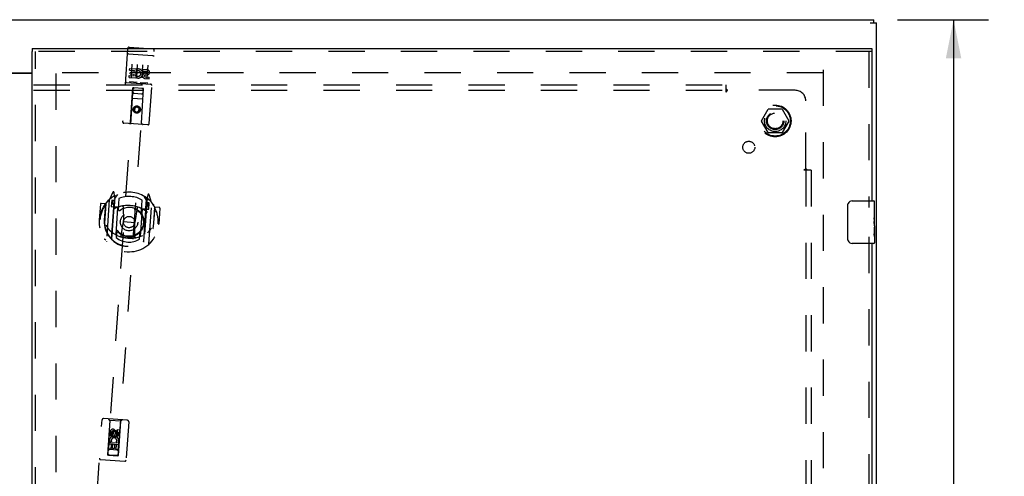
# Model space of a CAD drawing. Header units: inches. Extents: x 0 to 155, y 0 to 100.
# Tile 15 of 19: x 50 to 73, y 52 to 63. Entities that reach past the tile are written whole.
import ezdxf

# ---------------------------------------------------------------- set-up
doc = ezdxf.new("R2010")
doc.units = ezdxf.units.IN
doc.header["$LTSCALE"] = 8.5
doc.header["$MEASUREMENT"] = 0
doc.linetypes.add('HIDDEN', pattern=[0.2, 0.1, -0.1])
doc.layers.get('0').update_dxf_attribs({"linetype": 'CONTINUOUS'})
for name, color, linetype in [('DEFAULT_2', 8, 'HIDDEN'), ('DIMENSIONS', 7, 'CONTINUOUS'), ('DOOR_ASSEMBLY_RIGHT', 7, 'CONTINUOUS'), ('SUBPANEL', 7, 'CONTINUOUS')]:
    doc.layers.add(name, color=color, linetype=linetype)
doc.styles.get("Standard").update_dxf_attribs({"font": 'arial.ttf'})
doc.dimstyles.new('DIMSTYLE_1', dxfattribs={"dimtxt": 0.681818, "dimasz": 0.909091, "dimexe": 0.09, "dimexo": 0.07, "dimgap": 0.0375, "dimtad": 0, "dimtih": 1, "dimtoh": 1, "dimzin": 4, "dimdsep": 46, "dimtxsty": 'Standard', "dimblk": '_FILLED', "dimblk1": '_FILLED', "dimblk2": '_FILLED', "dimcen": 0.09, "dimadec": 3, "dimazin": 1, "dimtfac": 1, "dimtdec": 3, "dimtofl": 0, "dimtmove": 0, "dimatfit": 3, "dimldrblk": '_FILLED', "dimfxl": 0, "dimtolj": 1, "dimtzin": 4, "dimarcsym": 0})

# ---------------------------------------------------------------- blocks, each defined once
blk = doc.blocks.new('_FILLED')
at = {"color": 0, "linetype": 'ByBlock'}
blk.add_solid([(0, 0), (-1, 0.2), (-1, -0.2)], dxfattribs=at)
blk = doc.blocks.new('*D11')
at = {"layer": 'DIMENSIONS', "color": 2, "linetype": 'Continuous'}
for p, q in [((70.958, 62.721), (73.091, 62.721)), ((72.273, 62.721), (72.273, 51.403)), ((72.273, 38.721), (72.273, 50.039)), ((70.958, 38.721), (73.091, 38.721))]:
    blk.add_line(p, q, dxfattribs=at)
at = {"layer": 'DIMENSIONS', "color": 2, "linetype": 'Continuous', "xscale": 0.9090909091, "yscale": 0.9090909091, "zscale": 0.9090909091}
for p, rotation in [((72.273, 62.721), 90), ((72.273, 38.721), 270)]:
    blk.add_blockref('_FILLED', p, dxfattribs=dict(at, rotation=rotation))
at = {"layer": 'DIMENSIONS', "color": 2, "linetype": 'Continuous', "insert": (72.273, 51.062), "char_height": 0.6818, "width": 2.38256, "attachment_point": 2, "line_spacing_factor": 0.9}
blk.add_mtext('24.00', dxfattribs=at)

msp = doc.modelspace()

# ---------------------------------------------------------------- linework, layer by layer
at = {"color": 3, "linetype": 'Continuous'}
for p, q in [((28.527, 62.721), (70.401, 62.721)), ((70.319, 62.646), (70.464, 62.646)), ((70.464, 38.796), (70.464, 62.646)), ((48.269, 61.471), (50.66, 61.471)), ((50.66, 61.456), (48.269, 61.456))]:
    msp.add_line(p, q, dxfattribs=at)
at = {"color": 7, "linetype": 'Continuous'}
msp.add_line((70.401, 62.646), (70.401, 62.721), dxfattribs=at)
at = {"layer": 'DEFAULT_2', "color": 8, "linetype": 'HIDDEN'}
for p, q in [((69.214, 61.471), (51.139, 61.471)), ((51.214, 61.456), (51.214, 39.986)), ((69.214, 61.546), (69.214, 39.896)), ((67.772, 60.351), (67.926, 60.618)), ((68.244, 60.623), (67.935, 60.623)), ((68.252, 60.618), (68.407, 60.351)), ((67.926, 60.073), (67.772, 60.341)), ((68.407, 60.341), (68.252, 60.073)), ((68.244, 60.068), (67.935, 60.068))]:
    msp.add_line(p, q, dxfattribs=at)
for radius in [0.372, 0.356, 0.204, 0.183]:
    msp.add_circle((68.089, 60.346), radius, dxfattribs=at)
for centre, start, end in [((67.935, 60.613), 90.0113, 149.988), ((68.244, 60.613), 30.0108, 89.9876), ((67.78, 60.346), 150.0117, 209.9873), ((68.398, 60.346), 330.0117, 29.9873), ((67.935, 60.078), 210.0108, 269.9876), ((68.244, 60.078), 270.0113, 329.988)]:
    msp.add_arc(centre, 0.01, start, end, dxfattribs=at)
at = {"layer": 'DOOR_ASSEMBLY_RIGHT', "color": 7, "linetype": 'Continuous'}
for p, q in [((50.66, 62.046), (50.66, 61.971)), ((70.36, 62.046), (70.36, 61.971)), ((69.895, 58.471), (70.405, 58.471)), ((70.42, 57.888), (70.42, 58.456)), ((69.795, 57.571), (69.795, 58.371)), ((70.42, 58.316), (70.41, 58.316)), ((70.41, 58.316), (70.41, 58.086)), ((70.42, 58.149), (70.41, 58.149)), ((70.42, 58.086), (70.41, 58.086)), ((70.42, 58.05), (70.41, 58.05)), ((70.41, 58.039), (70.41, 57.986)), ((70.42, 57.856), (70.41, 57.856)), ((70.41, 57.856), (70.41, 57.699)), ((70.417, 57.918), (70.42, 57.918)), ((70.42, 57.886), (70.42, 57.633)), ((70.411, 57.688), (70.42, 57.688)), ((70.42, 57.63), (70.42, 57.486)), ((70.405, 57.471), (69.895, 57.471))]:
    msp.add_line(p, q, dxfattribs=at)
at = {"layer": 'DOOR_ASSEMBLY_RIGHT', "color": 3, "linetype": 'Continuous'}
for p, q in [((50.66, 62.046), (70.36, 62.046)), ((50.66, 39.471), (50.66, 61.971)), ((70.36, 61.971), (70.36, 58.471)), ((70.36, 57.471), (70.36, 43.971))]:
    msp.add_line(p, q, dxfattribs=at)
at = {"layer": 'DOOR_ASSEMBLY_RIGHT', "color": 8, "linetype": 'HIDDEN'}
for p, q in [((70.36, 61.971), (50.66, 61.971)), ((50.735, 39.471), (50.735, 61.971)), ((52.9, 62.046), (52.782, 60.325)), ((52.908, 61.917), (52.907, 61.916)), ((52.909, 61.917), (52.908, 61.917)), ((52.91, 61.917), (52.909, 61.917)), ((52.91, 61.917), (52.91, 61.917)), ((52.911, 61.917), (52.91, 61.917)), ((52.912, 61.917), (52.911, 61.917)), ((52.913, 61.917), (52.912, 61.917)), ((52.914, 61.917), (52.913, 61.917)), ((52.914, 61.917), (52.914, 61.917)), ((52.915, 61.917), (52.914, 61.917)), ((52.916, 61.917), (52.915, 61.917)), ((52.917, 61.917), (52.916, 61.917)), ((52.918, 61.917), (52.917, 61.917)), ((52.919, 61.917), (52.918, 61.917)), ((52.919, 61.917), (52.919, 61.917)), ((52.92, 61.916), (52.919, 61.917)), ((52.921, 61.916), (52.92, 61.916)), ((52.921, 61.916), (53.485, 61.878)), ((52.932, 62.074), (53.496, 62.035)), ((53.405, 60.282), (53.524, 62.003)), ((70.285, 61.971), (70.285, 58.316)), ((53, 61.677), (52.979, 61.372)), ((53.125, 61.669), (53.104, 61.363)), ((53.485, 61.878), (53.486, 61.878)), ((53.486, 61.878), (53.487, 61.877)), ((53.487, 61.877), (53.488, 61.877)), ((53.489, 61.877), (53.49, 61.877)), ((53.49, 61.877), (53.491, 61.877)), ((53.491, 61.877), (53.491, 61.877)), ((53.491, 61.877), (53.492, 61.877)), ((53.492, 61.877), (53.493, 61.877)), ((53.493, 61.877), (53.494, 61.877)), ((53.494, 61.877), (53.495, 61.877)), ((53.495, 61.877), (53.495, 61.876)), ((53.495, 61.876), (53.496, 61.876)), ((53.496, 61.876), (53.497, 61.876)), ((53.497, 61.876), (53.498, 61.876)), ((53.498, 61.876), (53.498, 61.876)), ((52.946, 61.537), (52.949, 61.579)), ((52.946, 61.537), (53.059, 61.529)), ((52.949, 61.579), (53.105, 61.568)), ((52.962, 61.45), (52.964, 61.493)), ((52.962, 61.45), (53.054, 61.444)), ((52.964, 61.493), (53.056, 61.486)), ((53.051, 61.401), (53.054, 61.444)), ((53.056, 61.486), (53.059, 61.529)), ((53.093, 61.391), (53.105, 61.568)), ((53.126, 61.519), (53.112, 61.559)), ((53.25, 61.66), (53.229, 61.355)), ((53.258, 61.515), (53.261, 61.557)), ((53.258, 61.515), (53.35, 61.509)), ((53.261, 61.557), (53.353, 61.551)), ((53.318, 61.467), (53.347, 61.465)), ((53.374, 61.652), (53.353, 61.346)), ((52.875, 61.248), (53.439, 61.209)), ((52.934, 61.366), (52.937, 61.409)), ((52.934, 61.366), (53.09, 61.355)), ((52.937, 61.409), (53.051, 61.401)), ((53.12, 61.247), (52.948, 61.259)), ((53.09, 61.355), (53.091, 61.368)), ((53.094, 61.366), (53.091, 61.368)), ((53.093, 61.391), (53.107, 61.409)), ((53.369, 61.23), (53.197, 61.242)), ((53.31, 61.34), (53.402, 61.334)), ((53.312, 61.426), (53.358, 61.423)), ((53.313, 61.383), (53.405, 61.376)), ((53.402, 61.334), (53.405, 61.376)), ((53.025, 61.12), (52.431, 52.503)), ((52.681, 52.486), (53.274, 61.103)), ((52.964, 60.313), (53.023, 61.121)), ((53.045, 61.119), (53.023, 61.121)), ((53.254, 61.105), (53.045, 61.119)), ((53.056, 60.993), (53.225, 60.981)), ((53.223, 60.295), (53.275, 61.103)), ((53.275, 61.103), (53.254, 61.105)), ((53.259, 60.854), (53.005, 60.871)), ((53.055, 60.653), (53.05, 60.581)), ((53.05, 60.581), (53.06, 60.586)), ((53.05, 60.581), (53.11, 60.541)), ((53.12, 60.685), (53.055, 60.653)), ((53.055, 60.653), (53.065, 60.647)), ((53.065, 60.647), (53.06, 60.586)), ((53.06, 60.586), (53.111, 60.552)), ((53.119, 60.673), (53.065, 60.647)), ((53.11, 60.541), (53.175, 60.572)), ((53.11, 60.541), (53.111, 60.552)), ((53.111, 60.552), (53.165, 60.579)), ((53.12, 60.685), (53.119, 60.673)), ((53.169, 60.639), (53.119, 60.673)), ((53.18, 60.644), (53.12, 60.685)), ((53.165, 60.579), (53.169, 60.639)), ((53.175, 60.572), (53.165, 60.579)), ((53.18, 60.644), (53.169, 60.639)), ((53.175, 60.572), (53.18, 60.644)), ((53.373, 60.254), (52.81, 60.293)), ((52.555, 58.673), (52.473, 58.502)), ((52.592, 58.586), (52.583, 58.668)), ((52.468, 58.492), (52.401, 57.527)), ((52.525, 58.484), (52.514, 58.334)), ((52.522, 57.573), (52.592, 58.586)), ((52.585, 58.479), (52.525, 58.484)), ((52.53, 57.577), (52.599, 58.578)), ((52.531, 58.455), (52.557, 58.408)), ((52.591, 58.459), (52.536, 58.463)), ((52.57, 58.571), (52.569, 58.571)), ((52.57, 58.571), (52.569, 58.571)), ((52.57, 58.572), (52.57, 58.571)), ((52.6, 58.553), (52.585, 58.346)), ((52.595, 58.519), (52.672, 58.623)), ((52.695, 58.524), (52.678, 58.272)), ((53.227, 58.234), (53.244, 58.486)), ((53.278, 57.525), (53.347, 58.526)), ((53.281, 58.581), (53.343, 58.467)), ((53.355, 58.534), (53.285, 57.52)), ((53.329, 58.295), (53.343, 58.502)), ((53.375, 58.613), (53.355, 58.534)), ((53.376, 58.516), (53.371, 58.519)), ((53.462, 58.434), (53.404, 58.614)), ((52.261, 58.396), (52.235, 58.023)), ((52.379, 58.403), (52.277, 58.41)), ((52.379, 58.403), (52.352, 58.015)), ((52.387, 58.405), (52.355, 57.948)), ((52.386, 58.387), (52.379, 58.403)), ((52.514, 58.334), (52.574, 58.33)), ((52.674, 58.322), (52.602, 58.327)), ((52.604, 58.325), (52.67, 58.32)), ((52.63, 57.682), (52.673, 58.312)), ((52.794, 58.33), (52.801, 57.984)), ((53.12, 58.307), (53.066, 57.966)), ((53.237, 58.273), (53.194, 57.643)), ((53.31, 58.278), (53.238, 58.283)), ((53.242, 58.281), (53.307, 58.276)), ((53.338, 58.277), (53.397, 58.273)), ((53.394, 58.404), (53.339, 58.408)), ((53.408, 58.423), (53.348, 58.427)), ((53.365, 58.352), (53.398, 58.396)), ((53.397, 58.273), (53.408, 58.423)), ((53.399, 57.458), (53.465, 58.424)), ((53.534, 58.326), (53.502, 57.869)), ((53.514, 57.935), (53.541, 58.323)), ((53.541, 58.323), (53.532, 58.308)), ((53.643, 58.315), (53.541, 58.323)), ((53.657, 58.3), (53.632, 57.927)), ((52.235, 58.023), (52.25, 58.022)), ((52.352, 58.015), (52.367, 58.014)), ((52.748, 57.648), (52.801, 57.984)), ((52.801, 57.984), (53.066, 57.966)), ((52.355, 57.948), (52.355, 57.946)), ((53.072, 57.626), (53.066, 57.966)), ((53.514, 57.935), (53.5, 57.936)), ((53.502, 57.869), (53.502, 57.867)), ((53.617, 57.928), (53.632, 57.927)), ((52.64, 57.712), (52.633, 57.61)), ((53.181, 57.572), (53.188, 57.674)), ((70.285, 57.626), (70.285, 43.816)), ((52.896, 53.321), (52.332, 53.36)), ((52.173, 51.479), (52.3, 53.332)), ((52.483, 53.319), (52.43, 52.511)), ((52.483, 53.319), (52.455, 53.351)), ((52.742, 53.301), (52.483, 53.319)), ((52.683, 52.494), (52.742, 53.301)), ((52.742, 53.301), (52.774, 53.329)), ((52.924, 53.289), (52.796, 51.436)), ((52.481, 52.959), (52.487, 53.051)), ((52.523, 52.956), (52.481, 52.959)), ((52.53, 53.048), (52.523, 52.956)), ((52.531, 53.041), (52.526, 52.969)), ((52.526, 52.969), (52.536, 52.974)), ((52.526, 52.969), (52.586, 52.929)), ((52.596, 53.073), (52.531, 53.041)), ((52.531, 53.041), (52.541, 53.035)), ((52.541, 53.035), (52.536, 52.974)), ((52.536, 52.974), (52.587, 52.94)), ((52.595, 53.061), (52.541, 53.035)), ((52.572, 53.017), (52.574, 53.045)), ((52.586, 52.929), (52.651, 52.96)), ((52.586, 52.929), (52.587, 52.94)), ((52.587, 52.94), (52.641, 52.967)), ((52.596, 53.073), (52.595, 53.061)), ((52.645, 53.027), (52.595, 53.061)), ((52.656, 53.032), (52.596, 53.073)), ((52.615, 53.056), (52.612, 53.01)), ((52.641, 52.967), (52.645, 53.027)), ((52.651, 52.96), (52.641, 52.967)), ((52.656, 53.032), (52.645, 53.027)), ((52.651, 52.96), (52.656, 53.032)), ((52.656, 53.011), (52.662, 53.103)), ((52.662, 53.103), (52.705, 53.1)), ((52.705, 53.1), (52.698, 53.008)), ((52.701, 52.743), (52.446, 52.76)), ((52.46, 52.647), (52.47, 52.803)), ((52.47, 52.803), (52.648, 52.791)), ((52.52, 52.824), (52.48, 52.81)), ((52.51, 52.757), (52.502, 52.644)), ((52.552, 52.754), (52.51, 52.757)), ((52.546, 52.662), (52.552, 52.754)), ((52.588, 52.66), (52.546, 52.662)), ((52.594, 52.752), (52.588, 52.66)), ((52.638, 52.749), (52.594, 52.752)), ((52.648, 52.791), (52.63, 52.805)), ((52.63, 52.635), (52.638, 52.749)), ((52.673, 52.792), (52.671, 52.789)), ((52.671, 52.789), (52.683, 52.788)), ((52.683, 52.788), (52.672, 52.632)), ((52.43, 52.511), (52.683, 52.494)), ((52.436, 52.516), (52.437, 52.516)), ((52.438, 52.503), (52.436, 52.503)), ((52.437, 52.516), (52.439, 52.516)), ((52.44, 52.502), (52.438, 52.503)), ((52.439, 52.516), (52.442, 52.516)), ((52.444, 52.502), (52.44, 52.502)), ((52.442, 52.516), (52.446, 52.516)), ((52.447, 52.502), (52.444, 52.502)), ((52.446, 52.516), (52.45, 52.515)), ((52.451, 52.502), (52.447, 52.502)), ((52.45, 52.515), (52.662, 52.501)), ((52.451, 52.502), (52.661, 52.487)), ((52.502, 52.644), (52.46, 52.647)), ((52.65, 52.621), (52.48, 52.633)), ((52.672, 52.632), (52.63, 52.635)), ((52.663, 52.487), (52.661, 52.487)), ((52.662, 52.501), (52.666, 52.5)), ((52.667, 52.487), (52.663, 52.487)), ((52.666, 52.5), (52.669, 52.5)), ((52.671, 52.486), (52.667, 52.487)), ((52.669, 52.5), (52.673, 52.5)), ((52.674, 52.486), (52.671, 52.486)), ((52.673, 52.5), (52.675, 52.5)), ((52.676, 52.486), (52.674, 52.486)), ((52.675, 52.5), (52.677, 52.5)), ((52.677, 52.486), (52.676, 52.486)), ((52.83, 52.358), (52.266, 52.397))]:
    msp.add_line(p, q, dxfattribs=at)
for points in [[(52.907, 61.916), (52.907, 61.916), (52.907, 61.916), (52.906, 61.916), (52.906, 61.916), (52.905, 61.916), (52.905, 61.916), (52.905, 61.916), (52.904, 61.916), (52.904, 61.916), (52.904, 61.916), (52.903, 61.916), (52.903, 61.916), (52.903, 61.916), (52.902, 61.916), (52.902, 61.916), (52.902, 61.916), (52.901, 61.916), (52.901, 61.916), (52.901, 61.916), (52.9, 61.916), (52.9, 61.916), (52.9, 61.916), (52.9, 61.916), (52.899, 61.915), (52.899, 61.915), (52.899, 61.915), (52.898, 61.915), (52.898, 61.915), (52.898, 61.915), (52.898, 61.915), (52.897, 61.915), (52.897, 61.915), (52.897, 61.915), (52.897, 61.915), (52.896, 61.915), (52.896, 61.915), (52.896, 61.915), (52.896, 61.915), (52.895, 61.915), (52.895, 61.914), (52.895, 61.914), (52.895, 61.914), (52.895, 61.914), (52.894, 61.914), (52.894, 61.914), (52.894, 61.914), (52.894, 61.914), (52.894, 61.914), (52.894, 61.914), (52.893, 61.914), (52.893, 61.914), (52.893, 61.913), (52.893, 61.913), (52.893, 61.913), (52.893, 61.913), (52.892, 61.913), (52.892, 61.913), (52.892, 61.913), (52.892, 61.913), (52.892, 61.913), (52.892, 61.913), (52.892, 61.913), (52.892, 61.912), (52.892, 61.912), (52.892, 61.912), (52.891, 61.912), (52.891, 61.912), (52.891, 61.912), (52.891, 61.912), (52.891, 61.912), (52.891, 61.912), (52.891, 61.912), (52.891, 61.911), (52.891, 61.911), (52.891, 61.911), (52.891, 61.911), (52.891, 61.911)], [(53.488, 61.877), (53.488, 61.877), (53.489, 61.877)], [(53.498, 61.876), (53.499, 61.876), (53.5, 61.876), (53.5, 61.876), (53.5, 61.876), (53.501, 61.875), (53.501, 61.875), (53.501, 61.875), (53.502, 61.875), (53.502, 61.875), (53.502, 61.875), (53.503, 61.875), (53.503, 61.875), (53.503, 61.875), (53.504, 61.875), (53.504, 61.875), (53.504, 61.874), (53.505, 61.874), (53.505, 61.874), (53.505, 61.874), (53.506, 61.874), (53.506, 61.874), (53.506, 61.874), (53.506, 61.874), (53.507, 61.874), (53.507, 61.874), (53.507, 61.874), (53.508, 61.873), (53.508, 61.873), (53.508, 61.873), (53.508, 61.873), (53.509, 61.873), (53.509, 61.873), (53.509, 61.873), (53.509, 61.873), (53.51, 61.873), (53.51, 61.873), (53.51, 61.872), (53.51, 61.872), (53.51, 61.872), (53.511, 61.872), (53.511, 61.872), (53.511, 61.872), (53.511, 61.872), (53.511, 61.872), (53.512, 61.872), (53.512, 61.872), (53.512, 61.871), (53.512, 61.871), (53.512, 61.871), (53.512, 61.871), (53.513, 61.871), (53.513, 61.871), (53.513, 61.871), (53.513, 61.871), (53.513, 61.871), (53.513, 61.87), (53.513, 61.87), (53.514, 61.87), (53.514, 61.87), (53.514, 61.87), (53.514, 61.87), (53.514, 61.87), (53.514, 61.87), (53.514, 61.87), (53.514, 61.869), (53.514, 61.869), (53.514, 61.869), (53.514, 61.869), (53.514, 61.869), (53.514, 61.869), (53.514, 61.869), (53.514, 61.869), (53.515, 61.869), (53.515, 61.869), (53.515, 61.868), (53.515, 61.868), (53.515, 61.868), (53.515, 61.868)], [(52.948, 61.259), (52.948, 61.259), (52.948, 61.259), (52.947, 61.259), (52.947, 61.259), (52.947, 61.259), (52.947, 61.259), (52.947, 61.259), (52.946, 61.259), (52.946, 61.259), (52.946, 61.259), (52.946, 61.259), (52.946, 61.259), (52.945, 61.259), (52.945, 61.259), (52.945, 61.259), (52.945, 61.259), (52.945, 61.259), (52.945, 61.259), (52.945, 61.259), (52.944, 61.26), (52.944, 61.26), (52.944, 61.26), (52.944, 61.26), (52.944, 61.26), (52.944, 61.26), (52.944, 61.26), (52.943, 61.26), (52.943, 61.26), (52.943, 61.26), (52.943, 61.26), (52.943, 61.26), (52.943, 61.26), (52.943, 61.26), (52.943, 61.26), (52.943, 61.26), (52.942, 61.26), (52.942, 61.26), (52.942, 61.26), (52.942, 61.26), (52.942, 61.26), (52.942, 61.26), (52.942, 61.26), (52.942, 61.261), (52.942, 61.261), (52.942, 61.261), (52.941, 61.261)], [(53.126, 61.248), (53.126, 61.248), (53.126, 61.248), (53.126, 61.248), (53.126, 61.248), (53.126, 61.248), (53.125, 61.248), (53.125, 61.248), (53.125, 61.248), (53.125, 61.248), (53.125, 61.248), (53.125, 61.248), (53.125, 61.248), (53.125, 61.248), (53.125, 61.247), (53.124, 61.247), (53.124, 61.247), (53.124, 61.247), (53.124, 61.247), (53.124, 61.247), (53.124, 61.247), (53.124, 61.247), (53.124, 61.247), (53.123, 61.247), (53.123, 61.247), (53.123, 61.247), (53.123, 61.247), (53.123, 61.247), (53.123, 61.247), (53.123, 61.247), (53.122, 61.247), (53.122, 61.247), (53.122, 61.247), (53.122, 61.247), (53.122, 61.247), (53.122, 61.247), (53.121, 61.247), (53.121, 61.247), (53.121, 61.247), (53.121, 61.247), (53.121, 61.247), (53.12, 61.247), (53.12, 61.247), (53.12, 61.247), (53.12, 61.247), (53.12, 61.247)], [(53.197, 61.242), (53.197, 61.242), (53.197, 61.242), (53.197, 61.242), (53.197, 61.242), (53.196, 61.242), (53.196, 61.242), (53.196, 61.242), (53.196, 61.242), (53.196, 61.242), (53.195, 61.242), (53.195, 61.242), (53.195, 61.242), (53.195, 61.242), (53.195, 61.242), (53.195, 61.242), (53.194, 61.242), (53.194, 61.242), (53.194, 61.242), (53.194, 61.242), (53.194, 61.242), (53.194, 61.242), (53.194, 61.242), (53.193, 61.242), (53.193, 61.243), (53.193, 61.243), (53.193, 61.243), (53.193, 61.243), (53.193, 61.243), (53.193, 61.243), (53.192, 61.243), (53.192, 61.243), (53.192, 61.243), (53.192, 61.243), (53.192, 61.243), (53.192, 61.243), (53.192, 61.243), (53.192, 61.243), (53.192, 61.243), (53.192, 61.243), (53.191, 61.243), (53.191, 61.243), (53.191, 61.243), (53.191, 61.243), (53.191, 61.243), (53.191, 61.243), (53.191, 61.243)], [(53.375, 61.231), (53.375, 61.231), (53.375, 61.231), (53.375, 61.231), (53.375, 61.231), (53.375, 61.231), (53.375, 61.231), (53.375, 61.231), (53.375, 61.231), (53.375, 61.23), (53.374, 61.23), (53.374, 61.23), (53.374, 61.23), (53.374, 61.23), (53.374, 61.23), (53.374, 61.23), (53.374, 61.23), (53.374, 61.23), (53.374, 61.23), (53.373, 61.23), (53.373, 61.23), (53.373, 61.23), (53.373, 61.23), (53.373, 61.23), (53.373, 61.23), (53.373, 61.23), (53.372, 61.23), (53.372, 61.23), (53.372, 61.23), (53.372, 61.23), (53.372, 61.23), (53.372, 61.23), (53.371, 61.23), (53.371, 61.23), (53.371, 61.23), (53.371, 61.23), (53.371, 61.23), (53.371, 61.23), (53.37, 61.23), (53.37, 61.23), (53.37, 61.23), (53.37, 61.23), (53.37, 61.23), (53.369, 61.23), (53.369, 61.23), (53.369, 61.23)], [(52.419, 58.45), (52.42, 58.451), (52.421, 58.452), (52.422, 58.453), (52.422, 58.454), (52.423, 58.454), (52.424, 58.455), (52.425, 58.456), (52.426, 58.457), (52.426, 58.457), (52.427, 58.458), (52.428, 58.459), (52.429, 58.459), (52.43, 58.46), (52.43, 58.461), (52.431, 58.461), (52.432, 58.462), (52.433, 58.462), (52.434, 58.463), (52.435, 58.464), (52.436, 58.464), (52.437, 58.465), (52.437, 58.465), (52.438, 58.466), (52.439, 58.466), (52.44, 58.467), (52.441, 58.467), (52.442, 58.468), (52.443, 58.468), (52.444, 58.468), (52.445, 58.469), (52.446, 58.469), (52.447, 58.47), (52.448, 58.47), (52.449, 58.47)], [(53.481, 58.399), (53.482, 58.399), (53.483, 58.398), (53.484, 58.398), (53.485, 58.397), (53.486, 58.397), (53.487, 58.396), (53.488, 58.396), (53.488, 58.395), (53.489, 58.394), (53.49, 58.394), (53.491, 58.393), (53.492, 58.393), (53.493, 58.392), (53.493, 58.391), (53.494, 58.391), (53.495, 58.39), (53.496, 58.389), (53.496, 58.389), (53.497, 58.388), (53.498, 58.387), (53.499, 58.386), (53.499, 58.386), (53.5, 58.385), (53.501, 58.384), (53.502, 58.383), (53.502, 58.382), (53.503, 58.382), (53.504, 58.381), (53.504, 58.38), (53.505, 58.379), (53.506, 58.378), (53.506, 58.377), (53.507, 58.376), (53.508, 58.376)], [(52.394, 57.899), (52.397, 57.893), (52.4, 57.888), (52.402, 57.883), (52.405, 57.878), (52.407, 57.874), (52.41, 57.869), (52.412, 57.865), (52.415, 57.861), (52.417, 57.857), (52.419, 57.853), (52.421, 57.85), (52.423, 57.846), (52.426, 57.843), (52.428, 57.839), (52.43, 57.836), (52.432, 57.833), (52.434, 57.83), (52.436, 57.828), (52.438, 57.825), (52.439, 57.822), (52.441, 57.82), (52.443, 57.817), (52.445, 57.815), (52.447, 57.813), (52.448, 57.811), (52.45, 57.809), (52.452, 57.807), (52.453, 57.805), (52.455, 57.803), (52.456, 57.801), (52.458, 57.8), (52.46, 57.798), (52.461, 57.796), (52.462, 57.795), (52.464, 57.793), (52.465, 57.792)], [(53.372, 57.73), (53.373, 57.731), (53.375, 57.732), (53.377, 57.733), (53.378, 57.735), (53.38, 57.736), (53.382, 57.738), (53.384, 57.739), (53.386, 57.741), (53.387, 57.742), (53.389, 57.744), (53.391, 57.746), (53.393, 57.748), (53.395, 57.75), (53.397, 57.752), (53.4, 57.754), (53.402, 57.756), (53.404, 57.758), (53.406, 57.761), (53.408, 57.763), (53.411, 57.766), (53.413, 57.769), (53.416, 57.771), (53.418, 57.774), (53.421, 57.777), (53.423, 57.781), (53.426, 57.784), (53.429, 57.787), (53.432, 57.791), (53.434, 57.795), (53.437, 57.798), (53.44, 57.802), (53.443, 57.807), (53.447, 57.811), (53.45, 57.816), (53.453, 57.821), (53.457, 57.826)], [(52.385, 57.551), (52.384, 57.552), (52.384, 57.552), (52.383, 57.553), (52.382, 57.553), (52.381, 57.554), (52.38, 57.554), (52.379, 57.555), (52.378, 57.555), (52.377, 57.556), (52.377, 57.557), (52.376, 57.557), (52.375, 57.558), (52.374, 57.559), (52.373, 57.559), (52.373, 57.56), (52.372, 57.561), (52.371, 57.561), (52.37, 57.562), (52.369, 57.563), (52.369, 57.563), (52.368, 57.564), (52.367, 57.565), (52.367, 57.566), (52.366, 57.567), (52.365, 57.567), (52.364, 57.568), (52.364, 57.569), (52.363, 57.57), (52.362, 57.571), (52.362, 57.571), (52.361, 57.572), (52.36, 57.573), (52.36, 57.574), (52.359, 57.575)], [(53.096, 57.606), (53.091, 57.605), (53.085, 57.604), (53.08, 57.603), (53.074, 57.602), (53.069, 57.601), (53.063, 57.6), (53.058, 57.6), (53.052, 57.599), (53.047, 57.598), (53.041, 57.597), (53.036, 57.597), (53.03, 57.596), (53.024, 57.595), (53.019, 57.595), (53.013, 57.594), (53.008, 57.594), (53.002, 57.594), (52.997, 57.593), (52.991, 57.593), (52.985, 57.593), (52.98, 57.592), (52.974, 57.592), (52.969, 57.592), (52.963, 57.592), (52.957, 57.592), (52.952, 57.592), (52.946, 57.592), (52.941, 57.592), (52.935, 57.592), (52.929, 57.592), (52.924, 57.593), (52.918, 57.593), (52.913, 57.593), (52.907, 57.594), (52.901, 57.594), (52.896, 57.595), (52.89, 57.595), (52.885, 57.596), (52.879, 57.596), (52.874, 57.597), (52.868, 57.597), (52.863, 57.598), (52.857, 57.599), (52.851, 57.6), (52.846, 57.601), (52.84, 57.601), (52.835, 57.602), (52.829, 57.603), (52.824, 57.604), (52.818, 57.606), (52.813, 57.607), (52.807, 57.608), (52.802, 57.609), (52.797, 57.61), (52.791, 57.612), (52.786, 57.613), (52.78, 57.614), (52.775, 57.616), (52.769, 57.617), (52.764, 57.619), (52.759, 57.62), (52.753, 57.622), (52.748, 57.623), (52.743, 57.625), (52.737, 57.627), (52.732, 57.629), (52.727, 57.63), (52.721, 57.632)], [(53.447, 57.5), (53.447, 57.499), (53.446, 57.498), (53.445, 57.498), (53.444, 57.497), (53.444, 57.496), (53.443, 57.495), (53.442, 57.495), (53.441, 57.494), (53.44, 57.493), (53.44, 57.493), (53.439, 57.492), (53.438, 57.491), (53.437, 57.491), (53.436, 57.49), (53.435, 57.489), (53.434, 57.489), (53.434, 57.488), (53.433, 57.488), (53.432, 57.487), (53.431, 57.486), (53.43, 57.486), (53.429, 57.485), (53.428, 57.485), (53.427, 57.484), (53.427, 57.484), (53.426, 57.483), (53.425, 57.483), (53.424, 57.482), (53.423, 57.482), (53.422, 57.482), (53.421, 57.481), (53.42, 57.481), (53.419, 57.48), (53.418, 57.48)], [(52.436, 52.503), (52.435, 52.503), (52.434, 52.503), (52.433, 52.503), (52.433, 52.503), (52.432, 52.503), (52.432, 52.503), (52.432, 52.503), (52.432, 52.503), (52.431, 52.503), (52.431, 52.503)], [(52.432, 52.516), (52.432, 52.516), (52.432, 52.516), (52.433, 52.516), (52.433, 52.516), (52.433, 52.516), (52.434, 52.516), (52.434, 52.516), (52.435, 52.516), (52.436, 52.516)], [(52.677, 52.5), (52.678, 52.499), (52.679, 52.499), (52.68, 52.499), (52.68, 52.499), (52.681, 52.499), (52.681, 52.499), (52.681, 52.499), (52.681, 52.499), (52.682, 52.499), (52.682, 52.499)], [(52.681, 52.486), (52.681, 52.486), (52.681, 52.486), (52.68, 52.486), (52.68, 52.486), (52.68, 52.486), (52.679, 52.486), (52.679, 52.486), (52.678, 52.486), (52.677, 52.486)]]:
    msp.add_lwpolyline(points, dxfattribs=at)
at = {"layer": 'DOOR_ASSEMBLY_RIGHT', "color": 7, "linetype": 'Continuous'}
for points in [[(69.795, 58.371), (69.795, 58.377), (69.796, 58.383), (69.796, 58.389), (69.798, 58.395), (69.799, 58.401), (69.801, 58.407)], [(70.41, 58.039), (70.41, 58.045), (70.411, 58.051), (70.411, 58.058), (70.412, 58.064), (70.412, 58.069), (70.413, 58.075)], [(70.417, 57.917), (70.414, 57.944), (70.412, 57.953), (70.412, 57.962), (70.411, 57.971), (70.41, 57.979), (70.41, 57.986)], [(70.42, 57.886), (70.419, 57.893), (70.419, 57.9), (70.418, 57.909), (70.417, 57.917)], [(69.801, 57.535), (69.799, 57.54), (69.798, 57.546), (69.796, 57.552), (69.796, 57.558), (69.795, 57.564), (69.795, 57.571)], [(70.412, 57.68), (70.411, 57.689), (70.41, 57.699)], [(70.42, 57.63), (70.419, 57.633), (70.419, 57.637), (70.418, 57.642), (70.417, 57.649), (70.416, 57.656), (70.414, 57.663), (70.413, 57.672), (70.412, 57.68)]]:
    msp.add_lwpolyline(points, dxfattribs=at)
at = {"layer": 'DOOR_ASSEMBLY_RIGHT', "color": 8, "linetype": 'HIDDEN'}
for centre, radius in [((53.115, 60.613), 0.085), ((53.115, 60.613), 0.0845), ((52.933, 57.973), 0.35), ((52.933, 57.973), 0.335), ((52.933, 57.973), 0.205), ((52.933, 57.973), 0.133), ((52.591, 53.001), 0.085), ((52.591, 53.001), 0.0845)]:
    msp.add_circle(centre, radius, dxfattribs=at)
for centre, radius, start, end in [((52.93, 62.044), 0.03, 86.0621, 176.0621), ((53.494, 62.005), 0.03, 356.0621, 86.0621), ((53.147, 61.458), 0.107, 240.3257, 109.4649), ((53.147, 61.458), 0.0639, 230.9516, 109.4647), ((53.314, 61.404), 0.0635, 86.0621, 266.0621), ((53.348, 61.487), 0.0219, 265.9633, 86.0621), ((53.349, 61.487), 0.0644, 278.3616, 86.1396), ((52.873, 61.218), 0.03, 86.0621, 176.0621), ((53.314, 61.405), 0.0219, 96.3691, 266.0621), ((53.437, 61.179), 0.03, 356.0621, 86.0621), ((53.059, 61.033), 0.04, 176.0621, 266.0621), ((53.062, 61.078), 0.04, 86.0621, 176.0621), ((53.228, 61.021), 0.04, 266.0621, 356.0621), ((53.231, 61.066), 0.04, 356.0621, 86.0621), ((52.812, 60.323), 0.03, 176.0621, 266.0621), ((52.934, 60.315), 0.03, 266.0621, 356.0621), ((53.253, 60.293), 0.03, 176.0621, 266.0621), ((53.375, 60.284), 0.03, 266.0621, 356.0621), ((52.933, 57.973), 0.7, 31.3583, 140.766), ((52.568, 58.666), 0.015, 6.0621, 154.258), ((52.933, 57.975), 0.7, 121.5747, 50.5495), ((52.483, 58.491), 0.015, 131.1369, 176.0621), ((52.536, 58.458), 0.005, 86.0621, 208.7414), ((52.577, 58.555), 0.02, 356.0621, 121.5747), ((52.58, 58.554), 0.02, 356.0621, 121.3164), ((52.619, 58.576), 0.02, 117.5309, 176.0613), ((52.933, 57.973), 0.6, 58.7825, 113.3417), ((53.327, 58.527), 0.02, 356.0621, 54.5917), ((53.363, 58.5), 0.02, 50.8079, 176.0621), ((53.365, 58.5), 0.02, 50.5495, 176.0621), ((53.389, 58.61), 0.015, 17.8663, 166.0621), ((52.933, 57.975), 0.685, 143.0506, 176.0621), ((52.276, 58.395), 0.015, 86.0621, 176.0621), ((52.407, 58.403), 0.02, 140.766, 176.0621), ((52.912, 57.663), 0.7, 49.294, 122.8302), ((52.393, 58.317), 0.188, 356.0621, 28.7414), ((52.603, 58.347), 0.02, 176.0621, 266.0621), ((52.605, 58.345), 0.02, 176.0621, 266.0621), ((52.671, 58.34), 0.02, 266.0621, 289.5261), ((52.688, 58.311), 0.015, 109.0484, 176.0621), ((52.912, 57.662), 0.7, 62.5982, 109.5261), ((52.708, 58.27), 0.03, 176.0621, 307.1882), ((52.933, 57.973), 0.343, 44.936, 127.1882), ((52.774, 58.329), 0.02, 1.1417, 101.6752), ((53.139, 58.304), 0.02, 70.449, 170.9825), ((53.197, 58.236), 0.03, 224.936, 356.0621), ((53.222, 58.274), 0.015, 356.0621, 63.0758), ((53.243, 58.301), 0.02, 242.5982, 266.0621), ((53.309, 58.296), 0.02, 266.0621, 356.0621), ((53.311, 58.298), 0.02, 266.0621, 356.0621), ((53.516, 58.24), 0.188, 143.3829, 176.0621), ((53.394, 58.399), 0.005, 323.3829, 86.0621), ((53.45, 58.425), 0.015, 356.0621, 40.9873), ((53.514, 58.327), 0.02, 356.0621, 31.3583), ((52.933, 57.975), 0.685, 356.0621, 29.0736), ((53.642, 58.301), 0.015, 356.0621, 86.0621), ((52.934, 57.978), 0.583, 176.3086, 355.8157), ((52.375, 57.947), 0.02, 176.0621, 183.7243), ((52.934, 57.983), 0.58, 183.7243, 348.3999), ((52.955, 58.292), 0.7, 225.5911, 306.5331), ((53.482, 57.871), 0.02, 348.3999, 356.0621), ((52.416, 57.526), 0.015, 176.0621, 220.9873), ((52.537, 57.572), 0.015, 176.0621, 225.7034), ((52.55, 57.576), 0.02, 176.0621, 226.7216), ((52.645, 57.681), 0.015, 176.0621, 243.0758), ((52.934, 57.983), 0.48, 231.1083, 301.016), ((52.67, 57.71), 0.03, 44.936, 176.0621), ((52.933, 57.973), 0.343, 224.936, 307.1882), ((52.728, 57.651), 0.02, 250.487, 350.9825), ((53.092, 57.626), 0.02, 181.1417, 281.6373), ((53.158, 57.677), 0.03, 356.0621, 127.1882), ((53.179, 57.645), 0.015, 289.0484, 356.0621), ((53.258, 57.527), 0.02, 305.4, 356.0605), ((53.27, 57.521), 0.015, 306.4208, 356.0621), ((53.384, 57.459), 0.015, 311.1369, 356.0621), ((52.33, 53.33), 0.03, 86.0621, 176.0621), ((52.894, 53.291), 0.03, 356.0621, 86.0621), ((52.58, 52.845), 0.107, 330.3257, 199.4649), ((52.552, 53.047), 0.0644, 8.3616, 176.1396), ((52.58, 52.845), 0.0639, 320.9516, 199.4647), ((52.552, 53.047), 0.0219, 355.9633, 176.0621), ((52.635, 53.012), 0.0635, 176.0621, 356.0621), ((52.634, 53.012), 0.0219, 186.3691, 356.0621), ((52.475, 52.548), 0.04, 176.0621, 266.0621), ((52.478, 52.593), 0.04, 86.0621, 176.0621), ((52.644, 52.536), 0.04, 266.0621, 356.0621), ((52.647, 52.581), 0.04, 356.0621, 86.0621), ((52.268, 52.427), 0.03, 176.0621, 266.0621), ((52.832, 52.388), 0.03, 266.0621, 356.0621)]:
    msp.add_arc(centre, radius, start, end, dxfattribs=at)
at = {"layer": 'DOOR_ASSEMBLY_RIGHT', "color": 7, "linetype": 'Continuous'}
for centre, radius, start, end in [((69.895, 58.371), 0.1, 90, 158.7946), ((70.405, 58.456), 0.015, 0, 90), ((69.895, 57.571), 0.1, 201.1999, 270), ((70.405, 57.486), 0.015, 270, 360)]:
    msp.add_arc(centre, radius, start, end, dxfattribs=at)
msp.add_ellipse((70.22, 58.053), major_axis=(0.2, 0), ratio=0.432808, start_param=0, end_param=0.261817, dxfattribs=at)
at = {"layer": 'SUBPANEL', "color": 8, "linetype": 'HIDDEN'}
for p, q in [((31.995, 61.189), (66.933, 61.189)), ((31.995, 61.064), (66.933, 61.064)), ((66.933, 61.189), (66.933, 61.103)), ((66.933, 61.103), (66.933, 61.024)), ((68.558, 61.064), (66.968, 61.064)), ((68.808, 59.225), (68.808, 60.814)), ((68.846, 59.189), (68.767, 59.189)), ((68.788, 59.212), (68.795, 59.215)), ((68.808, 59.189), (68.808, 42.252)), ((68.822, 59.211), (68.819, 59.214)), ((68.827, 59.206), (68.822, 59.211)), ((68.933, 59.189), (68.846, 59.189)), ((68.933, 59.189), (68.933, 42.252))]:
    msp.add_line(p, q, dxfattribs=at)
for points in [[(66.933, 61.103), (66.934, 61.101), (66.936, 61.099), (66.937, 61.097), (66.939, 61.095), (66.94, 61.094), (66.941, 61.092), (66.943, 61.09), (66.944, 61.089), (66.946, 61.087), (66.947, 61.086), (66.949, 61.085), (66.95, 61.083), (66.953, 61.08)], [(66.933, 61.024), (66.935, 61.024), (66.936, 61.025), (66.938, 61.026), (66.939, 61.026), (66.94, 61.027), (66.942, 61.028), (66.943, 61.03), (66.945, 61.031), (66.946, 61.032), (66.948, 61.034), (66.949, 61.035), (66.95, 61.037), (66.951, 61.039), (66.953, 61.041), (66.954, 61.043), (66.955, 61.045), (66.959, 61.051)], [(66.953, 61.08), (66.956, 61.077), (66.958, 61.075), (66.959, 61.074), (66.961, 61.072), (66.963, 61.07), (66.964, 61.069), (66.966, 61.067), (66.967, 61.066), (66.968, 61.064)], [(66.959, 61.051), (66.96, 61.053), (66.962, 61.056), (66.963, 61.058), (66.964, 61.06), (66.966, 61.061), (66.967, 61.063), (66.968, 61.064)], [(68.767, 59.189), (68.768, 59.191), (68.768, 59.193), (68.769, 59.194), (68.77, 59.196), (68.771, 59.197), (68.772, 59.198), (68.773, 59.2), (68.774, 59.201), (68.776, 59.203), (68.777, 59.204), (68.779, 59.205), (68.78, 59.207), (68.782, 59.208), (68.784, 59.209), (68.786, 59.21), (68.788, 59.212)], [(68.795, 59.215), (68.797, 59.217), (68.799, 59.218), (68.801, 59.22), (68.803, 59.221), (68.805, 59.222), (68.806, 59.224), (68.808, 59.225)], [(68.819, 59.214), (68.817, 59.216), (68.815, 59.218), (68.814, 59.219), (68.812, 59.221), (68.811, 59.222), (68.809, 59.224), (68.808, 59.225)], [(68.846, 59.189), (68.845, 59.191), (68.843, 59.192), (68.841, 59.194), (68.839, 59.195), (68.837, 59.197), (68.836, 59.198), (68.834, 59.199), (68.832, 59.201), (68.831, 59.202), (68.829, 59.204), (68.828, 59.205), (68.827, 59.206)]]:
    msp.add_lwpolyline(points, dxfattribs=at)
for centre, radius in [((68.089, 60.346), 0.25), ((67.47, 59.727), 0.141)]:
    msp.add_circle(centre, radius, dxfattribs=at)
msp.add_arc((68.558, 60.814), 0.25, 0, 90, dxfattribs=at)

# ---------------------------------------------------------------- dimensions: what is measured, and where the dimension line sits
at = {"layer": 'DIMENSIONS', "color": 2, "linetype": 'Continuous'}
dim = msp.add_linear_dim(base=(72.273, 62.721), p1=(70.888, 38.721), p2=(70.888, 62.721), angle=90, dimstyle='DIMSTYLE_1', dxfattribs=at)
dim.commit()
dim.dimension.update_dxf_attribs({"geometry": '*D11', "text_midpoint": (72.264, 50.717), "dimtype": 160})

doc.saveas('drawing.dxf')
